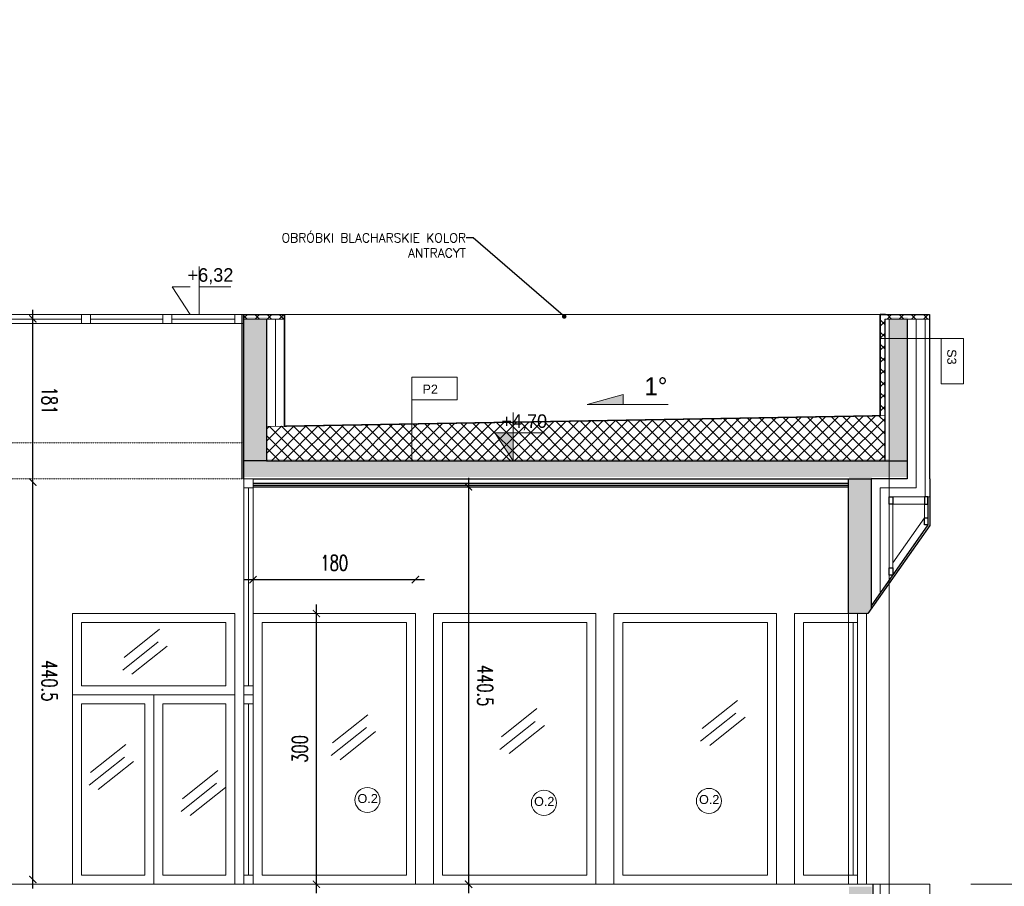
# Model space of a CAD drawing. Header units: millimetres. Extents: x -115268 to 140687, y -37779 to 24471.
# Tile 223 of 256: x 46476 to 47567, y 10390 to 11351. Entities that reach past the tile are written whole.
import ezdxf
from ezdxf import colors
from ezdxf.entities.mleader import LeaderData, LeaderLine
from ezdxf.math import Vec2, Vec3

# ---------------------------------------------------------------- set-up
doc = ezdxf.new("R2010")
doc.units = ezdxf.units.MM
doc.header["$PDMODE"] = 2
doc.header["$PDSIZE"] = 1
for name, pattern in [('0.5_0.5', [10, 5, -5]), ('ACAD_ISO03W100', [30, 12, -18]), ('DASHED', [19.05, 12.7, -6.35])]:
    doc.linetypes.add(name, pattern=pattern)
doc.layers.get('0').update_dxf_attribs({"lineweight": 9})
for name, color, linetype, lineweight in [('A stolarka', 4, 'Continuous', 9), ('A_CIENKA', 7, 'Continuous', 9), ('A_HATCH', 8, 'Continuous', 9), ('A_IZOLACJA', 8, 'ZIGZAG', 9), ('A_KONSTRUKCJA', 3, 'Continuous', 25), ('A_WIDOK', 253, 'Continuous', 9)]:
    doc.layers.add(name, color=color, linetype=linetype, lineweight=lineweight)
doc.layers.add('A_WYMIAR', color=253, linetype='Continuous', lineweight=5, transparency=0.2)
doc.styles.add('Arial', font='arial.ttf')
doc.styles.add('romans 1-100', font='romans.shx', dxfattribs={"width": 0.7, "height": 17})
doc.linetypes.add('ZIGZAG', pattern='A,0.00254,-5.08,[131,ltypeshp.shx,S=5.08,R=0,X=-5.08,Y=0],-10.16,[131,ltypeshp.shx,S=5.08,R=180,X=5.08,Y=0],-5.08', length=20.32254)
doc.dimstyles.new('___SKALA_1_100', dxfattribs={"dimscale": 10, "dimtxt": 17, "dimasz": 0.8, "dimexe": 2, "dimexo": 2, "dimgap": 1, "dimtad": 1, "dimdec": 4, "dimrnd": 0.5, "dimdsep": 46, "dimtxsty": 'romans 1-100', "dimblk": 'ARCHTICK', "dimcen": 0.1, "dimdle": 1, "dimse1": 1, "dimse2": 1, "dimadec": 0, "dimazin": 0, "dimtfac": 1, "dimtdec": 4, "dimtix": 1, "dimtmove": 0, "dimatfit": 3, "dimldrblk": 'ARCHTICK', "dimfxl": 6, "dimfxlon": 1, "dimtolj": 1, "dimarcsym": 0})
pattern_1 = [(45, (70.689, 22653.216), (-6.735192, 6.735192), []), (135, (70.689, 22653.216), (-6.735192, -6.735192), [])]

# ---------------------------------------------------------------- blocks, each defined once
blk = doc.blocks.new('_Dot')
at = {"color": 0, "linetype": 'ByBlock', "lineweight": -2}
blk.add_line((-0.5, 0), (-1, 0), dxfattribs=at)
at = {"color": 0, "linetype": 'ByBlock', "const_width": 0.5}
blk.add_lwpolyline([(-0.25, 0, 1), (0.25, 0, 1)], format="xyb", close=True, dxfattribs=at)
blk = doc.blocks.new('_ArchTick')
at = {"color": 0, "linetype": 'ByBlock', "const_width": 0.15}
blk.add_lwpolyline([(-0.5, -0.5), (0.5, 0.5)], dxfattribs=at)
blk = doc.blocks.new('*D1193')
at = {"layer": 'A_WYMIAR', "color": 0, "lineweight": -2, "transparency": 16777216}
blk.add_line((46804.5, 10382.6), (46804.5, 10702.6), dxfattribs=at)
at = {"layer": 'Defpoints', "color": 0, "transparency": 16777216}
for p in [(46804.5, 10692.6), (46824.2, 10692.6), (46835, 10392.6)]:
    blk.add_point(p, dxfattribs=at)
at = {"layer": 'A_WYMIAR', "color": 0, "lineweight": -2, "transparency": 16777216, "xscale": 8, "yscale": 8, "zscale": 8}
for p, rotation in [((46804.5, 10692.6), 90), ((46804.5, 10392.6), 270)]:
    blk.add_blockref('_ArchTick', p, dxfattribs=dict(at, rotation=rotation))
at = {"layer": 'A_WYMIAR', "color": 0, "transparency": 16777216, "insert": (46786, 10542.6), "char_height": 17, "attachment_point": 5, "rotation": 90, "style": 'romans 1-100'}
blk.add_mtext('\\A1;300', dxfattribs=at)
blk = doc.blocks.new('*D1194')
at = {"layer": 'A_WYMIAR', "color": 0, "lineweight": -2, "transparency": 16777216}
blk.add_line((46724.2, 10730.3), (46924.2, 10730.3), dxfattribs=at)
at = {"layer": 'Defpoints', "color": 0, "transparency": 16777216}
for p in [(46914.2, 10730.3), (46734.2, 10692.6), (46914.2, 10692.6)]:
    blk.add_point(p, dxfattribs=at)
at = {"layer": 'A_WYMIAR', "color": 0, "lineweight": -2, "transparency": 16777216, "xscale": 8, "yscale": 8, "zscale": 8, "rotation": 180}
blk.add_blockref('_ArchTick', (46734.2, 10730.3), dxfattribs=at)
at = {"layer": 'A_WYMIAR', "color": 0, "lineweight": -2, "transparency": 16777216, "xscale": 8, "yscale": 8, "zscale": 8}
blk.add_blockref('_ArchTick', (46914.2, 10730.3), dxfattribs=at)
at = {"layer": 'A_WYMIAR', "color": 0, "transparency": 16777216, "insert": (46824.2, 10748.8), "char_height": 17, "attachment_point": 5, "style": 'romans 1-100'}
blk.add_mtext('\\A1;180', dxfattribs=at)
blk = doc.blocks.new('*D1211')
at = {"layer": 'A_WYMIAR', "color": 0, "lineweight": -2, "ltscale": 0.5, "transparency": 16777216}
blk.add_line((46973, 10843.1), (46973, 10382.6), dxfattribs=at)
at = {"layer": 'Defpoints', "color": 0, "ltscale": 0.5, "transparency": 16777216}
for p in [(46734.2, 10833.1), (46734.2, 10392.6), (46973, 10392.6)]:
    blk.add_point(p, dxfattribs=at)
at = {"layer": 'A_WYMIAR', "color": 0, "lineweight": -2, "ltscale": 0.5, "transparency": 16777216, "xscale": 8, "yscale": 8, "zscale": 8}
for p, rotation in [((46973, 10833.1), 90.00000000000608), ((46973, 10392.6), 270.0000000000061)]:
    blk.add_blockref('_ArchTick', p, dxfattribs=dict(at, rotation=rotation))
at = {"layer": 'A_WYMIAR', "color": 0, "ltscale": 0.5, "transparency": 16777216, "insert": (46991.5, 10612.8), "char_height": 17, "attachment_point": 5, "rotation": 270, "style": 'romans 1-100'}
blk.add_mtext('\\A1;440.5', dxfattribs=at)
blk = doc.blocks.new('*D1212')
at = {"layer": 'A_WYMIAR', "color": 0, "lineweight": -2, "ltscale": 0.5, "transparency": 16777216}
blk.add_line((46490.1, 10387.9), (46490.1, 10848.4), dxfattribs=at)
at = {"layer": 'Defpoints', "color": 0, "ltscale": 0.5, "transparency": 16777216}
for p in [(46490.1, 10838.4), (46800.1, 10838.4), (46800.1, 10397.9)]:
    blk.add_point(p, dxfattribs=at)
at = {"layer": 'A_WYMIAR', "color": 0, "lineweight": -2, "ltscale": 0.5, "transparency": 16777216, "xscale": 8, "yscale": 8, "zscale": 8}
for p, rotation in [((46490.1, 10838.4), 90.0000000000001), ((46490.1, 10397.9), 270.0000000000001)]:
    blk.add_blockref('_ArchTick', p, dxfattribs=dict(at, rotation=rotation))
at = {"layer": 'A_WYMIAR', "color": 0, "ltscale": 0.5, "transparency": 16777216, "insert": (46508.6, 10618.2), "char_height": 17, "attachment_point": 5, "rotation": 270, "style": 'romans 1-100'}
blk.add_mtext('\\A1;440.5', dxfattribs=at)
blk = doc.blocks.new('*D1213')
at = {"layer": 'A_WYMIAR', "color": 0, "lineweight": -2, "ltscale": 0.5, "transparency": 16777216}
blk.add_line((46490.1, 10828.4), (46490.1, 11029.4), dxfattribs=at)
at = {"layer": 'Defpoints', "color": 0, "ltscale": 0.5, "transparency": 16777216}
for p in [(46490.1, 11019.4), (46780.1, 11019.4), (46800.1, 10838.4)]:
    blk.add_point(p, dxfattribs=at)
at = {"layer": 'A_WYMIAR', "color": 0, "lineweight": -2, "ltscale": 0.5, "transparency": 16777216, "xscale": 8, "yscale": 8, "zscale": 8}
for p, rotation in [((46490.1, 11019.4), 90), ((46490.1, 10838.4), 270)]:
    blk.add_blockref('_ArchTick', p, dxfattribs=dict(at, rotation=rotation))
at = {"layer": 'A_WYMIAR', "color": 0, "ltscale": 0.5, "transparency": 16777216, "insert": (46508.6, 10928.9), "char_height": 17, "attachment_point": 5, "rotation": 270, "style": 'romans 1-100'}
blk.add_mtext('\\A1;181', dxfattribs=at)

msp = doc.modelspace()

# ---------------------------------------------------------------- hatches: boundary and pattern name
at = {"layer": 'A_CIENKA', "transparency": 33554687}
h = msp.add_hatch(color=256, dxfattribs=at)
h.dxf.hatch_style = 1
h.paths.add_polyline_path([(47144.38915, 10935.54163), (47104.38915, 10924.54163), (47144.38915, 10924.54163), (47144.38915, 10925.54163)])
h = msp.add_hatch(color=256, dxfattribs=at)
h.dxf.hatch_style = 1
h.paths.add_polyline_path([(47022.32278, 10892.87109), (47002.32278, 10892.87109), (47022.32278, 10862.08801)])
at = {"layer": 'A_HATCH', "transparency": 33554687}
h = msp.add_hatch(dxfattribs=at)
h.set_pattern_fill('DASH', color=256, angle=45)
h.set_pattern_definition([(45, (94.7944, 22653.2158), (0, 4.49012806), [3.175, -3.175])])
h.paths.add_polyline_path([(45968.19132, 11684.5609), (45148.01481, 11684.5609), (45148.01481, 11674.5609), (45968.19132, 11674.5609)])
h.paths.add_polyline_path([(44932.16503, 10688.82708), (44932.16503, 10727.36041), (44906.66503, 10727.36041), (44906.66503, 10688.82708)], flags=9)
h.paths.add_polyline_path([(44933.29348, 11924.50516), (44933.29348, 11963.60516), (44907.79348, 11963.60516), (44907.79348, 11924.50516)], flags=9)
h.paths.add_polyline_path([(45095.42983, 11839.00516), (45095.42983, 11878.10516), (45069.92983, 11878.10516), (45069.92983, 11839.00516)], flags=9)
h.paths.add_polyline_path([(44930.04657, 11331.81179), (44939.69869, 11331.81179), (44939.69869, 11352.41888), (44930.04657, 11352.41888)], flags=9)
h.paths.add_polyline_path([(44602.55583, 11331.81179), (44814.07015, 11331.81179), (44814.07015, 11352.41888), (44602.55583, 11352.41888)], flags=9)
h.paths.add_polyline_path([(44929.96168, 11266.19416), (44939.61379, 11266.19416), (44939.61379, 11286.80125), (44929.96168, 11286.80125)], flags=9)
h.paths.add_polyline_path([(44929.99578, 11298.89011), (44969.15676, 11298.89011), (44969.15676, 11319.4972), (44929.99578, 11319.4972)], flags=9)
h.paths.add_polyline_path([(44928.88391, 11364.36387), (44971.9262, 11364.36387), (44971.9262, 11384.97097), (44928.88391, 11384.97097)], flags=9)
h.paths.add_polyline_path([(44929.96168, 11397.14168), (44939.61379, 11397.14168), (44939.61379, 11417.74877), (44929.96168, 11417.74877)], flags=9)
h.paths.add_polyline_path([(44928.88391, 11429.83763), (44971.9262, 11429.83763), (44971.9262, 11450.44473), (44928.88391, 11450.44473)], flags=9)
h.paths.add_polyline_path([(44928.88391, 11462.57451), (44971.9262, 11462.57451), (44971.9262, 11483.18161), (44928.88391, 11483.18161)], flags=9)
h.paths.add_polyline_path([(44930.22771, 11495.35232), (44977.15131, 11495.35232), (44977.15131, 11515.95942), (44930.22771, 11515.95942)], flags=9)
h.paths.add_polyline_path([(44568.17386, 11525.66308), (44590.26117, 11525.66308), (44590.26117, 11546.27017), (44568.17386, 11546.27017)], flags=9)
h.paths.add_polyline_path([(44602.9416, 11266.19416), (44692.56643, 11266.19416), (44692.56643, 11286.80125), (44602.9416, 11286.80125)], flags=9)
h.paths.add_polyline_path([(44602.47093, 11297.80671), (44878.99082, 11297.80671), (44878.99082, 11319.71434), (44602.47093, 11319.71434)], flags=9)
h.paths.add_polyline_path([(44602.47093, 11364.4048), (44701.44774, 11364.4048), (44701.44774, 11385.01189), (44602.47093, 11385.01189)], flags=9)
h.paths.add_polyline_path([(44602.47093, 11397.14168), (44813.98526, 11397.14168), (44813.98526, 11417.74877), (44602.47093, 11417.74877)], flags=9)
h.paths.add_polyline_path([(44602.47093, 11427.6009), (44923.13942, 11427.6009), (44923.13942, 11448.58089), (44602.47093, 11448.58089)], flags=9)
h.paths.add_polyline_path([(44603.35088, 11462.61544), (44725.60872, 11462.61544), (44725.60872, 11483.22253), (44603.35088, 11483.22253)], flags=9)
h.paths.add_polyline_path([(44603.35088, 11495.29775), (44761.30449, 11495.29775), (44761.30449, 11515.90485), (44603.35088, 11515.90485)], flags=9)
h.paths.add_polyline_path([(44602.31404, 11527.91185), (44767.99617, 11527.91185), (44767.99617, 11548.51894), (44602.31404, 11548.51894)], flags=9)
h.paths.add_polyline_path([(46772.51896, 12208.69823), (46840.01896, 12208.69823), (46840.01896, 12233.69823), (46772.51896, 12233.69823)], flags=9)
h.paths.add_polyline_path([(46404.63781, 10411.67259), (46487.13781, 10411.67259), (46487.13781, 10436.67259), (46404.63781, 10436.67259)], flags=9)
h.paths.add_polyline_path([(47005.58453, 10892.23682), (47073.08453, 10892.23682), (47073.08453, 10917.23682), (47005.58453, 10917.23682)], flags=9)
h.paths.add_polyline_path([(46414.76052, 11727.2032), (46497.26052, 11727.2032), (46497.26052, 11752.2032), (46414.76052, 11752.2032)], flags=9)
h.paths.add_polyline_path([(46386.39759, 12370.69823), (46456.39759, 12370.69823), (46456.39759, 12395.69823), (46386.39759, 12395.69823)], flags=9)
h.paths.add_polyline_path([(46196.34099, 12258.69823), (46263.84099, 12258.69823), (46263.84099, 12283.69823), (46196.34099, 12283.69823)], flags=9)
h.paths.add_polyline_path([(46657.89629, 11054.23682), (46727.89629, 11054.23682), (46727.89629, 11079.23682), (46657.89629, 11079.23682)], flags=9)
h.paths.add_polyline_path([(46302.42712, 10422.74829), (46364.92712, 10422.74829), (46364.92712, 10447.74829), (46302.42712, 10447.74829)], flags=9)
h.paths.add_polyline_path([(46234.16171, 11739.2097), (46296.66171, 11739.2097), (46296.66171, 11764.2097), (46234.16171, 11764.2097)], flags=9)
h.paths.add_polyline_path([(47162.84912, 10929.54163), (47192.84912, 10929.54163), (47192.84912, 10959.54163), (47162.84912, 10959.54163)], flags=9)
h.paths.add_polyline_path([(45208.83605, 10929.54163), (45238.83605, 10929.54163), (45238.83605, 10959.54163), (45208.83605, 10959.54163)], flags=9)
h.paths.add_polyline_path([(45119.18851, 12285.43131), (45119.18851, 12263.344), (45139.7956, 12263.344), (45139.7956, 12285.43131)], flags=9)
h.paths.add_polyline_path([(45741.99047, 12247.40384), (45764.07778, 12247.40384), (45764.07778, 12268.01094), (45741.99047, 12268.01094)], flags=9)
h.paths.add_polyline_path([(45571.02976, 10404.46044), (45593.11708, 10404.46044), (45593.11708, 10425.06754), (45571.02976, 10425.06754)], flags=9)
h.paths.add_polyline_path([(45314.78843, 10930.94243), (45336.87574, 10930.94243), (45336.87574, 10951.54953), (45314.78843, 10951.54953)], flags=9)
h.paths.add_polyline_path([(46918.42489, 10930.94243), (46940.51221, 10930.94243), (46940.51221, 10951.54953), (46918.42489, 10951.54953)], flags=9)
h.paths.add_polyline_path([(45189.01257, 10746.77394), (45189.01257, 10724.68662), (45209.61967, 10724.68662), (45209.61967, 10746.77394)], flags=9)
h.paths.add_polyline_path([(45486.15881, 10794.75391), (45486.15881, 10772.6666), (45506.76591, 10772.6666), (45506.76591, 10794.75391)], flags=9)
h.paths.add_polyline_path([(47497.89018, 10988.87171), (47497.89018, 10966.7844), (47518.49727, 10966.7844), (47518.49727, 10988.87171)], flags=9)
h.paths.add_polyline_path([(47500.00577, 12085.29331), (47500.00577, 12063.206), (47520.61286, 12063.206), (47520.61286, 12085.29331)], flags=9)
h.paths.add_polyline_path([(45218.32498, 10283.57428), (45378.35226, 10283.57428), (45378.35226, 10314.48492), (45218.32498, 10314.48492)], flags=9)
h.paths.add_polyline_path([(45145.35348, 11512.0272), (45305.41146, 11512.0272), (45305.41146, 11542.93784), (45145.35348, 11542.93784)], flags=9)
h.paths.add_polyline_path([(48122.38513, 10026.76253), (48182.32374, 10026.76253), (48182.32374, 10057.67317), (48122.38513, 10057.67317)], flags=9)
h.paths.add_polyline_path([(48132.96164, 9915.14744), (48184.72494, 9915.14744), (48184.72494, 9946.05809), (48132.96164, 9946.05809)], flags=9)
h.paths.add_polyline_path([(48086.12319, 10143.92554), (48219.37353, 10143.92554), (48219.37353, 10174.83618), (48086.12319, 10174.83618)], flags=9)
h = msp.add_hatch(dxfattribs=at)
h.set_pattern_fill('ANSI33', color=256)
h.set_pattern_definition([(45, (95.198, 22655.0465), (-4.4901281, 4.4901281), []), (45, (99.688, 22655.0465), (-4.4901281, 4.4901281), [3.175, -1.5875])])
h.paths.add_polyline_path([(45164.56889, 11020.91872), (45139.56889, 11020.91872), (45139.56889, 10863.91872), (45164.56889, 10863.91872), (45164.56889, 10893.91872), (45164.56889, 10895.91872)])
h.paths.add_polyline_path([(45474.56889, 10863.91872), (45449.56889, 10863.91872), (45164.56889, 10863.91872), (45139.56889, 10863.91872), (45139.56889, 10843.91872), (45164.56889, 10843.91872), (45454.56889, 10843.91872), (45474.56889, 10843.91872)])
h.paths.add_polyline_path([(45164.56889, 10843.91872), (45139.56889, 10843.91872), (45139.56889, 10757.17793), (45164.56889, 10757.17793)])
h.paths.add_polyline_path([(45164.56889, 10757.17793), (45139.56889, 10757.17793), (45139.56889, 10604.4302), (45164.56889, 10604.4302)])
h.paths.add_polyline_path([(45474.56889, 10805.1579), (45454.56889, 10805.1579), (45454.56889, 10604.4302), (45474.56889, 10604.4302)])
h.paths.add_polyline_path([(45474.56889, 10843.91872), (45454.56889, 10843.91872), (45454.56889, 10805.1579), (45474.56889, 10805.1579)])
h.paths.add_polyline_path([(45474.56889, 11020.91872), (45449.56889, 11020.91872), (45449.56889, 10863.91872), (45474.56889, 10863.91872), (45474.56889, 10883.91872)])
h.paths.add_polyline_path([(45164.56889, 10389.9302), (45139.56889, 10389.9302), (45139.56889, 10284.4302), (45099.56889, 10284.4302), (45099.56889, 10244.4302), (45139.56889, 10244.4302), (45204.56889, 10244.4302), (45204.56889, 10284.4302), (45164.56889, 10284.4302)])
h.paths.add_polyline_path([(47459.56889, 10284.4302), (47419.56889, 10284.4302), (47419.56889, 10389.9302), (47394.56889, 10389.9302), (47394.56889, 10284.4302), (47354.56889, 10284.4302), (47354.56889, 10244.4302), (47394.56889, 10244.4302), (47459.56889, 10244.4302)])
h.paths.add_polyline_path([(47419.56889, 10843.91872), (47394.56889, 10843.91872), (47394.56889, 10694.4302), (47404.56889, 10694.4302), (47416.05581, 10694.4302), (47419.56889, 10699.43833)])
h.paths.add_polyline_path([(47459.56889, 10999.2757), (47439.56889, 10999.2757), (47439.56889, 10863.91872), (47459.56889, 10863.91872)])
h.paths.add_polyline_path([(47459.56889, 11020.91872), (47439.56889, 11020.91872), (47439.56889, 10999.2757), (47459.56889, 10999.2757)])
h.paths.add_polyline_path([(47459.56889, 10863.91872), (47439.56889, 10863.91872), (47439.56889, 10843.91872), (47459.56889, 10843.91872)])
h.paths.add_polyline_path([(47439.56889, 10863.91872), (47434.56889, 10863.91872), (46749.56889, 10863.91872), (46724.56889, 10863.91872), (46724.56889, 10843.91872), (46734.56889, 10843.91872), (47394.56889, 10843.91872), (47419.56889, 10843.91872), (47439.56889, 10843.91872)])
h.paths.add_polyline_path([(46749.56889, 11020.91872), (46724.56889, 11020.91872), (46724.56889, 11015.91872), (46724.56889, 10863.91872), (46749.56889, 10863.91872)])
at = {"layer": 'A_HATCH', "true_color": 0x636466, "transparency": 33554687}
h = msp.add_hatch(dxfattribs=at)
h.set_pattern_fill('ANSI37', color=251, scale=3)
h.set_pattern_definition(pattern_1)
h.paths.add_polyline_path([(45169.16536, 11024.08801), (45164.16536, 11024.08801), (45114.16536, 11024.08801), (45114.16536, 11019.08801), (45164.16536, 11019.08801), (45164.16536, 10912.08801), (45169.16536, 10911.9999)])
h.paths.add_polyline_path([(45474.16536, 11024.08801), (45429.16536, 11024.08801), (45429.16536, 11019.08801), (45474.16536, 11019.08801)])
h.paths.add_polyline_path([(46769.16536, 11024.08801), (46724.16536, 11024.08801), (46724.16536, 11019.08801), (46769.16536, 11019.08801)])
h.paths.add_polyline_path([(47484.16536, 11024.08801), (47429.16536, 11024.08801), (47429.16536, 10911.9999), (47434.16536, 10912.08801), (47434.16536, 11019.08801), (47484.16536, 11019.08801)])
h = msp.add_hatch(dxfattribs=at)
h.set_pattern_fill('ANSI37', color=251, scale=3)
h.set_pattern_definition(pattern_1)
h.paths.add_polyline_path([(45449.16536, 10892.08801), (45164.16536, 10892.08801), (45164.16536, 10862.08801), (45449.16536, 10862.08801)])
h.paths.add_polyline_path([(45449.16536, 10907.06598), (45164.16536, 10912.08801), (45164.16536, 10892.08801), (45449.16536, 10892.08801)])
h.paths.add_polyline_path([(47434.16536, 10892.08801), (46749.16536, 10892.08801), (46749.16536, 10862.08801), (47434.16536, 10862.08801)])
h.paths.add_polyline_path([(47434.16536, 10912.08801), (46749.16536, 10900.01753), (46749.16536, 10892.08801), (47434.16536, 10892.08801)])

# ---------------------------------------------------------------- linework, layer by layer
at = {"layer": 'A stolarka'}
for p, q in [((45474.16536, 11024.08801), (46724.16536, 11024.08801)), ((45474.16536, 11014.08801), (46724.16536, 11014.08801)), ((46464.16536, 11019.08801), (46544.16536, 11019.08801)), ((46554.16536, 11019.08801), (46634.16536, 11019.08801)), ((46644.16536, 11019.08801), (46714.16536, 11019.08801)), ((46724.16536, 10602.59949), (46724.16536, 10842.08801)), ((46734.16536, 10602.59949), (46734.16536, 10842.08801)), ((46729.16536, 10612.59949), (46729.16536, 10832.08801)), ((47399.16536, 10682.59949), (47399.16536, 10402.59949)), ((46591.38177, 10644.12876), (46630.5172, 10675.24817)), ((46589.77857, 10630.07779), (46628.914, 10661.19721)), ((46599.916, 10625.36264), (46639.05143, 10656.48206)), ((46724.16536, 10602.59949), (46724.16536, 10392.59949)), ((46734.16536, 10602.59949), (46734.16536, 10392.59949)), ((47231.83517, 10565.31231), (47270.9706, 10596.43173)), ((46729.16536, 10592.59949), (46729.16536, 10402.59949)), ((47009.38764, 10556.15233), (47048.52307, 10587.27175)), ((46822.38503, 10549.43433), (46861.52046, 10580.55375)), ((47007.78444, 10542.10136), (47046.91987, 10573.22078)), ((47230.23197, 10551.26134), (47269.3674, 10582.38076)), ((47240.3694, 10546.5462), (47279.50483, 10577.66561)), ((46820.78183, 10535.38336), (46859.91726, 10566.50278)), ((47017.92187, 10537.38622), (47057.0573, 10568.50563)), ((46830.91925, 10530.66822), (46870.05468, 10561.78764)), ((46554.19111, 10516.3656), (46593.32654, 10547.48502)), ((46552.58791, 10502.31463), (46591.72334, 10533.43405)), ((46562.72534, 10497.59949), (46601.86077, 10528.7189)), ((46656.16046, 10487.48553), (46695.29589, 10518.60494)), ((46654.55725, 10473.43456), (46693.69268, 10504.55397)), ((46664.69468, 10468.71941), (46703.83011, 10499.83883))]:
    msp.add_line(p, q, dxfattribs=at)
for points in [[(46554.16536, 11014.08801), (46554.16536, 11024.08801), (46544.16536, 11024.08801), (46544.16536, 11014.08801), (46554.16536, 11014.08801)], [(46644.16536, 11014.08801), (46644.16536, 11024.08801), (46634.16536, 11024.08801), (46634.16536, 11014.08801), (46644.16536, 11014.08801)], [(46724.16536, 11014.08801), (46724.16536, 11024.08801), (46714.16536, 11024.08801), (46714.16536, 11014.08801), (46724.16536, 11014.08801)], [(46734.16536, 10832.08801), (46734.16536, 10842.08801), (46724.16536, 10842.08801), (46724.16536, 10832.08801), (46734.16536, 10832.08801)], [(47404.16536, 10682.59949), (47404.16536, 10692.59949), (47394.16536, 10692.59949), (47394.16536, 10682.59949), (47404.16536, 10682.59949)], [(46734.16536, 10602.59949), (46734.16536, 10612.59949), (46724.16536, 10612.59949), (46724.16536, 10602.59949), (46734.16536, 10602.59949)], [(46734.16536, 10592.59949), (46734.16536, 10602.59949), (46724.16536, 10602.59949), (46724.16536, 10592.59949), (46734.16536, 10592.59949)], [(46734.16536, 10392.59949), (46734.16536, 10402.59949), (46724.16536, 10402.59949), (46724.16536, 10392.59949), (46734.16536, 10392.59949)], [(47404.16536, 10392.59949), (47404.16536, 10402.59949), (47394.16536, 10402.59949), (47394.16536, 10392.59949), (47404.16536, 10392.59949)]]:
    msp.add_lwpolyline(points, dxfattribs=at)
msp.add_lwpolyline([(47404.16536, 10392.59949), (47394.16536, 10392.59949), (47394.16536, 10692.59949), (47404.16536, 10692.59949)], close=True, dxfattribs=at)
at = {"layer": 'A_CIENKA'}
for p, q in [((46674.63453, 11077.51616), (46674.63453, 11024.08801)), ((46664.63453, 11054.87109), (46644.63453, 11054.87109)), ((46644.63453, 11054.87109), (46664.63453, 11024.08801)), ((46674.63453, 11054.87109), (46709.54492, 11054.87109)), ((47439.16536, 11019.08801), (47439.16536, 10282.59949)), ((46769.16536, 10992.08801), (46769.16536, 10900.36995)), ((47144.38915, 10935.54163), (47104.38915, 10924.54163)), ((47144.38915, 10925.54163), (47144.38915, 10935.54163)), ((47194.38915, 10924.54163), (47104.38915, 10924.54163)), ((47144.38915, 10924.54163), (47144.38915, 10925.54163)), ((47443.16536, 10814.08801), (47478.16536, 10814.08801)), ((47443.16536, 10743.30387), (47443.16536, 10814.08801)), ((47478.16536, 10814.08801), (47478.16536, 10798.90095)), ((47478.16536, 10798.90095), (47443.16536, 10749.00614)), ((46714.16536, 10692.59949), (46534.16536, 10692.59949)), ((46534.16536, 10692.59949), (46534.16536, 10602.59949)), ((46704.16536, 10682.59949), (46544.16536, 10682.59949)), ((46544.16536, 10682.59949), (46544.16536, 10612.59949)), ((46704.16536, 10612.59949), (46704.16536, 10682.59949)), ((46714.16536, 10602.59949), (46714.16536, 10692.59949)), ((46914.16536, 10692.59949), (46734.16536, 10692.59949)), ((46744.16536, 10402.59949), (46744.16536, 10682.59949)), ((46904.16536, 10682.59949), (46744.16536, 10682.59949)), ((46904.16536, 10402.59949), (46904.16536, 10682.59949)), ((46914.16536, 10392.59949), (46914.16536, 10692.59949)), ((46934.16536, 10392.59949), (46934.16536, 10692.59949)), ((47114.16536, 10692.59949), (46934.16536, 10692.59949)), ((46944.16536, 10402.59949), (46944.16536, 10682.59949)), ((47104.16536, 10682.59949), (46944.16536, 10682.59949)), ((47104.16536, 10402.59949), (47104.16536, 10682.59949)), ((47114.16536, 10392.59949), (47114.16536, 10692.59949)), ((47134.16536, 10392.59949), (47134.16536, 10692.59949)), ((47314.16536, 10692.59949), (47134.16536, 10692.59949)), ((47144.16536, 10402.59949), (47144.16536, 10682.59949)), ((47304.16536, 10682.59949), (47144.16536, 10682.59949)), ((47304.16536, 10402.59949), (47304.16536, 10682.59949)), ((47314.16536, 10392.59949), (47314.16536, 10692.59949)), ((47334.16536, 10392.59949), (47334.16536, 10692.59949)), ((47394.16536, 10692.59949), (47334.16536, 10692.59949)), ((47344.16536, 10402.59949), (47344.16536, 10682.59949)), ((47394.16536, 10682.59949), (47344.16536, 10682.59949)), ((47414.16536, 10392.59949), (47414.16536, 10692.59949)), ((46624.16536, 10602.59949), (46624.16536, 10392.59949)), ((46724.16536, 10602.59949), (46734.16536, 10602.59949)), ((46614.16536, 10592.59949), (46614.16536, 10402.59949)), ((46634.16536, 10592.59949), (46634.16536, 10402.59949)), ((46744.16536, 10402.59949), (46904.16536, 10402.59949)), ((46944.16536, 10402.59949), (47104.16536, 10402.59949)), ((47144.16536, 10402.59949), (47304.16536, 10402.59949)), ((47344.16536, 10402.59949), (47394.16536, 10402.59949))]:
    msp.add_line(p, q, dxfattribs=at)
at = {"layer": 'A_CIENKA', "linetype": '0.5_0.5', "ltscale": 10}
msp.add_line((47434.16536, 11019.08801), (47484.16536, 11019.08801), dxfattribs=at)
at = {"layer": 'A_CIENKA', "linetype": 'ACAD_ISO03W100', "ltscale": 0.005}
for p, q in [((46124.16536, 10882.08801), (46724.16536, 10882.08801)), ((46124.16536, 10842.08801), (46724.16536, 10842.08801))]:
    msp.add_line(p, q, dxfattribs=at)
at = {"layer": 'A_CIENKA', "color": 18, "true_color": 0x000000}
msp.add_line((45114.16536, 10392.59949), (47439.16536, 10392.59949), dxfattribs=at)
at = {"layer": 'A_CIENKA'}
for points in [[(46724.16536, 11019.08801), (46769.16536, 11019.08801)], [(47479.16536, 11019.08801), (47479.16536, 10822.08801), (47439.16536, 10822.08801), (47439.16536, 10729.60161)], [(47022.32278, 10915.51616), (47022.32278, 10862.08801), (47002.32278, 10892.87109), (47022.32278, 10892.87109), (47057.23317, 10892.87109)], [(46544.16536, 10612.59949), (46704.16536, 10612.59949)], [(46614.16536, 10402.59949), (46544.16536, 10402.59949), (46544.16536, 10592.59949), (46614.16536, 10592.59949)], [(46634.16536, 10592.59949), (46704.16536, 10592.59949), (46704.16536, 10402.59949), (46634.16536, 10402.59949)]]:
    msp.add_lwpolyline(points, dxfattribs=at)
msp.add_lwpolyline([(46534.16536, 10602.59949), (46714.16536, 10602.59949), (46714.16536, 10392.59949), (46534.16536, 10392.59949)], close=True, dxfattribs=at)
at = {"layer": 'A_HATCH'}
for p, q in [((47429.16536, 11024.17612), (47429.16536, 10911.9999)), ((47431.66536, 11024.17612), (47431.66536, 11024.08801)), ((47434.16536, 11024.17612), (47434.16536, 11024.08801)), ((47434.16536, 11019.08801), (47434.16536, 10911.9999)), ((46749.16536, 10900.01753), (47434.16536, 10912.08801)), ((47479.16536, 10822.08801), (47484.16536, 10822.08801)), ((47484.16536, 10392.59949), (47439.16536, 10392.59949)), ((47484.16536, 10362.59949), (47484.16536, 10392.59949))]:
    msp.add_line(p, q, dxfattribs=at)
for points in [[(47429.16536, 10997.44499), (47521.62072, 10997.44499), (47521.62072, 10947.44499), (47501.62072, 10947.44499), (47496.62072, 10947.44499), (47496.62072, 10997.44499)], [(46910.30182, 10862.08801), (46910.30182, 10954.54338), (46960.30182, 10954.54338), (46960.30182, 10934.54338), (46960.30182, 10929.54338), (46910.30182, 10929.54338)]]:
    msp.add_lwpolyline(points, dxfattribs=at)
at = {"layer": 'A_IZOLACJA', "ltscale": 0.007}
for p, q in [((46759.16536, 11019.08801), (46759.16536, 10900.19374)), ((47429.16536, 10392.59949), (47429.16536, 10282.59949))]:
    msp.add_line(p, q, dxfattribs=at)
at = {"layer": 'A_IZOLACJA', "linetype": 'DASHED', "ltscale": 0.01, "const_width": 1.5}
for points in [[(46769.16536, 11024.08801), (46724.16536, 11024.08801)], [(47429.16536, 11024.08801), (47429.16536, 10911.9999), (46769.16536, 10900.36995), (46769.16536, 11024.08801)], [(47484.16536, 11024.08801), (47429.16536, 11024.17612)], [(47392.16536, 10284.59949), (47421.29969, 10284.59949), (47421.29969, 10392.59949)]]:
    msp.add_lwpolyline(points, dxfattribs=at)
at = {"layer": 'A_IZOLACJA', "ltscale": 0.01}
msp.add_lwpolyline([(47469.16536, 11019.08801), (47469.16536, 10832.08801), (47429.16536, 10832.08801), (47429.16536, 10715.34594)], dxfattribs=at)
at = {"layer": 'A_KONSTRUKCJA'}
for p, q in [((46749.16536, 11019.08801), (46749.16536, 10862.08801)), ((46749.16536, 10862.08801), (46724.16536, 10862.08801)), ((46749.16536, 10862.08801), (47434.16536, 10862.08801)), ((47434.16536, 10862.08801), (47459.16536, 10862.08801)), ((47394.16536, 10692.59949), (47394.16536, 10842.08801)), ((47394.16536, 10842.08801), (47419.16536, 10842.08801))]:
    msp.add_line(p, q, dxfattribs=at)
for points in [[(46722.16536, 10842.08801), (46722.16536, 11024.08801)], [(46724.16536, 10842.08801), (46724.16536, 11024.08801)], [(46769.16536, 10900.36995), (46769.16536, 11024.08801)], [(46769.16536, 10900.36995), (46769.16536, 11024.08801)], [(47484.16536, 10842.08801), (47484.16536, 11024.08801)], [(47459.16536, 11019.08801), (47459.16536, 10842.08801), (47419.16536, 10842.08801), (47419.16536, 10697.60762)], [(47434.16536, 11019.08801), (47434.16536, 10862.08801)], [(46734.16536, 10842.08801), (47394.16536, 10842.08801)], [(46734.16536, 10837.08801), (47394.16536, 10837.08801)], [(46734.16536, 10835.08801), (47394.16536, 10835.08801)], [(47484.16536, 10842.08801), (47484.16536, 10790.26942), (47415.65227, 10692.59949), (47394.16536, 10692.59949)], [(46734.16536, 10833.08801), (47394.16536, 10833.08801)], [(47482.16536, 10822.08801), (47482.16536, 10790.90095), (47419.16536, 10701.09028)]]:
    msp.add_lwpolyline(points, dxfattribs=at)
for points in [[(47443.16536, 10822.08801), (47443.16536, 10814.08801), (47439.16536, 10814.08801), (47439.16536, 10822.08801)], [(47478.16536, 10822.08801), (47478.16536, 10814.08801), (47482.16536, 10814.08801), (47482.16536, 10822.08801)], [(47482.16536, 10798.90095), (47482.16536, 10790.90095), (47478.16536, 10790.90095), (47478.16536, 10798.90095)], [(47443.16536, 10743.30387), (47443.16536, 10735.30387), (47439.16536, 10735.30387), (47439.16536, 10743.30387)]]:
    msp.add_lwpolyline(points, close=True, dxfattribs=at)
at = {"layer": 'A_WIDOK'}
for q in [(46769.16536, 11024.08801), (47429.16536, 11024.08801)]:
    msp.add_line((46724.16536, 11024.08801), q, dxfattribs=at)
msp.add_lwpolyline([(46724.16536, 11024.08801), (46769.16536, 11024.08801), (46769.16536, 11019.08801), (46724.16536, 11019.08801)], close=True, dxfattribs=at)
msp.add_lwpolyline([(45114.16536, 10392.59949), (47439.16536, 10392.59949)], dxfattribs=at)
at = {"layer": 'A_WYMIAR'}
msp.add_line((47682.10166, 10392.60877), (47529.60166, 10392.60877), dxfattribs=at)
at = {"layer": 'A_WYMIAR', "ltscale": 10}
for centre in [(46860.94065, 10486.07016), (47056.58965, 10482.86521), (47239.40939, 10485.00173)]:
    msp.add_circle(centre, 13.90315, dxfattribs=at)

# ---------------------------------------------------------------- texts
at = {"layer": 'A_CIENKA', "attachment_point": 1}
for s, width, insert, char_height in [('+6,32', 104.1528188, (46661.64629, 11075.48682), 15), ('1%%D', 260, (47167.84912, 10954.54163), 20), ('+4,70', 48.770906, (47009.33453, 10913.48682), 15)]:
    msp.add_mtext_dynamic_manual_height_columns(s, width=width, gutter_width=17.5, heights=[0], dxfattribs=dict(at, insert=insert, char_height=char_height))
at = {"layer": 'A_HATCH', "insert": (47513.52114, 10985.74415), "char_height": 10, "attachment_point": 1, "rotation": 270, "style": 'Arial'}
msp.add_mtext_dynamic_manual_height_columns('S3', width=473.6976626, gutter_width=1.25, heights=[9.22219], dxfattribs=at)
at = {"layer": 'A_HATCH', "char_height": 10, "attachment_point": 1, "style": 'Arial'}
for s, insert in [('P2', (46922.00266, 10946.4438)), ('O.2', (46849.98743, 10492.65452)), ('O.2', (47045.63643, 10489.44957)), ('O.2', (47228.45616, 10491.5861))]:
    msp.add_mtext_dynamic_manual_height_columns(s, width=473.6976626, gutter_width=1.25, heights=[9.22219], dxfattribs=dict(at, insert=insert))

# ---------------------------------------------------------------- dimensions: what is measured, and where the dimension line sits
at = {"layer": 'A_WYMIAR', "ltscale": 0.5}
dim = msp.add_linear_dim(base=(46490.12868, 11019.41251), p1=(46800.12868, 10838.41251), p2=(46780.12868, 11019.41251), angle=90, dimstyle='___SKALA_1_100', dxfattribs=at)
dim.commit()
dim.dimension.update_dxf_attribs({"geometry": '*D1213', "text_midpoint": (46508.62868, 10928.91251)})
for p1, p2, distance, picture, middle in [((46800.12868, 10397.92399), (46800.12868, 10838.41251), 310, '*D1212', (46508.62868, 10618.16825)), ((46734.16536, 10833.08801), (46734.16536, 10392.59949), 238.81302, '*D1211', (46991.47838, 10612.84375))]:
    dim = msp.add_aligned_dim(p1=p1, p2=p2, distance=distance, dimstyle='___SKALA_1_100', dxfattribs=at)
    dim.commit()
    dim.dimension.update_dxf_attribs({"geometry": picture, "text_midpoint": middle})
at = {"layer": 'A_WYMIAR'}
dim = msp.add_linear_dim(base=(46914.16536, 10730.26767), p1=(46734.16536, 10692.59949), p2=(46914.16536, 10692.59949), dimstyle='___SKALA_1_100', dxfattribs=at)
dim.commit()
dim.dimension.update_dxf_attribs({"geometry": '*D1194', "text_midpoint": (46824.16536, 10748.76767)})
dim = msp.add_linear_dim(base=(46804.53335, 10692.59949), p1=(46835.00855, 10392.59949), p2=(46824.16536, 10692.59949), angle=90, dimstyle='___SKALA_1_100', dxfattribs=at)
dim.commit()
dim.dimension.update_dxf_attribs({"geometry": '*D1193', "text_midpoint": (46786.03335, 10542.59949)})

# ---------------------------------------------------------------- leaders
at = {"layer": 'A_CIENKA'}
ml = msp.add_multileader_mtext('Standard', dxfattribs=at)
ml.set_content('{\\Fromans.shx;OBRÓBKI BLACHARSKIE KOLOR ANTRACYT}', color=256)
ml.set_leader_properties()
ml.set_arrow_properties(name='DOT')
ml.build(insert=Vec2(0, 0))
ml.multileader.update_dxf_attribs({"arrow_head_size": 5})
ctx = ml.context
ctx.base_point, ctx.char_height, ctx.arrow_head_size, ctx.landing_gap_size, ctx.plane_origin = Vec3(46741.55743, 11109.11208), 10, 5, 0.09, Vec3(46817.98404, 10943.125)
ctx.text_align_type = 2
notes = []
notes.append((ctx, [(0, (1, 1, 0), (46978.30886, 11109.11208), (-1, 0), 8, [(0, [(47079.09046, 11021.99163)], 0, [])])]))
ctx.mtext.insert, ctx.mtext.width, ctx.mtext.alignment, ctx.mtext.flow_direction = Vec3(46970.21886, 11114.11208), 239.2869378, 3, 5
for ctx, leaders in notes:
    for number, flags, end, landing, length, lines in leaders:
        leader = LeaderData()
        leader.index, (leader.has_last_leader_line, leader.has_dogleg_vector, leader.attachment_direction) = number, flags
        leader.last_leader_point, leader.dogleg_vector, leader.dogleg_length = Vec3(end), Vec3(landing), length
        for number, points, colour, breaks in lines:
            line = LeaderLine()
            line.index, line.vertices, line.color, line.breaks = number, Vec3.list(points), colors.encode_raw_color(colour), breaks
            leader.lines.append(line)
        ctx.leaders.append(leader)

doc.saveas('drawing.dxf')
